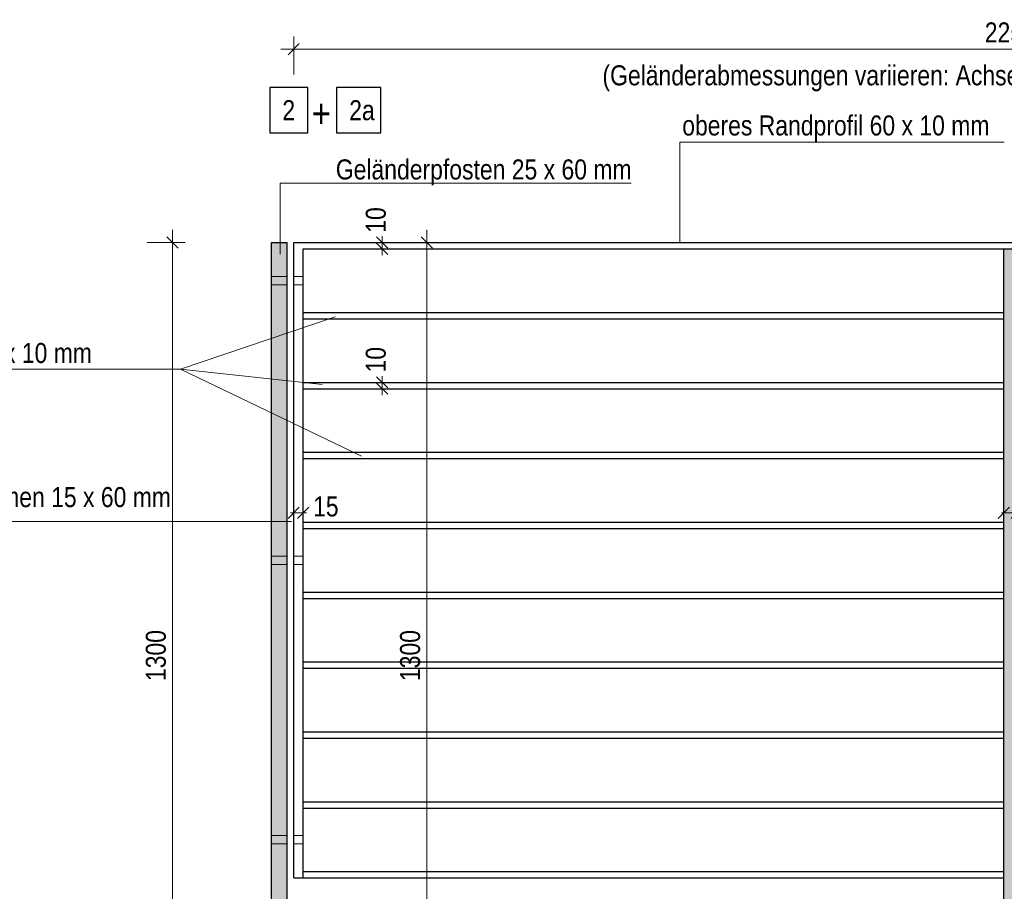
# Model space of a CAD drawing. Header units: millimetres. Extents: x 0 to 91, y -53.4 to 42.
# Tile 54 of 180: x 32.7 to 40.4, y -37 to -30.2. Entities that reach past the tile are written whole.
import ezdxf

# ---------------------------------------------------------------- set-up
doc = ezdxf.new("R2010")
doc.units = ezdxf.units.MM
doc.linetypes.add('HIDDEN', pattern=[0.375, 0.25, -0.125])
doc.layers.add('Achsen', color=7, linetype='Continuous', lineweight=20)
doc.styles.add('Arial Narrow', font='ARIALN.TTF')
doc.dimstyles.new('Arch_Strakon_dimstyle', dxfattribs={"dimtxt": 1, "dimasz": 1, "dimexe": 1.25, "dimexo": 0.0625, "dimgap": 1, "dimtad": 0, "dimdec": 5, "dimzin": 12, "dimdsep": 46, "dimtxsty": 'Arial Narrow', "dimblk": 'Arrowhead_Tick', "dimsah": 1, "dimcen": 0, "dimse1": 1, "dimse2": 1, "dimclrd": 6, "dimclrt": 2, "dimazin": 0, "dimtfac": 1, "dimtdec": 4, "dimtmove": 0, "dimatfit": 3, "dimldrblk": 'NONE', "dimfxl": 1, "dimtvp": 1, "dimtolj": 1, "dimtzin": 0, "dimlwd": 13, "dimarcsym": 2})

# ---------------------------------------------------------------- blocks, each defined once
blk = doc.blocks.new('Arrowhead_Tick')
at = {"color": 0, "linetype": 'Continuous', "lineweight": -2}
for p, q in [((0, 20), (0, -10)), ((-1, 0), (0, 0)), ((10, 0), (0, 0))]:
    blk.add_line(p, q, dxfattribs=at)
at = {"color": 2, "linetype": 'Continuous', "lineweight": 35}
blk.add_line((4.42, 4.42), (-4.42, -4.42), dxfattribs=at)
blk = doc.blocks.new('*D267')
at = {"color": 6, "linetype": 'Continuous', "lineweight": 13}
blk.add_line((34.864, -30.3908), (46.119, -30.3908), dxfattribs=at)
at = {"layer": 'Defpoints', "color": 0}
for p in [(46.129, -30.3908), (34.854, -31.9134), (46.129, -31.9134)]:
    blk.add_point(p, dxfattribs=at)
at = {"color": 6, "lineweight": 13, "xscale": 0.01, "yscale": 0.01, "zscale": 0.01}
blk.add_blockref('Arrowhead_Tick', (46.129, -30.3908), dxfattribs=at)
at = {"color": 6, "lineweight": 13, "xscale": 0.01, "yscale": 0.01, "zscale": 0.01, "rotation": 180}
blk.add_blockref('Arrowhead_Tick', (34.854, -30.3908), dxfattribs=at)
at = {"color": 2, "lineweight": 35, "insert": (40.4915, -30.2604), "char_height": 0.1575, "attachment_point": 5, "style": 'Arial Narrow'}
blk.add_mtext('\\A1;2255', dxfattribs=at)
blk = doc.blocks.new('_None')
blk = doc.blocks.new('*D268')
at = {"color": 6, "linetype": 'Continuous', "lineweight": 13}
for p, q in [((34.844, -34.0408), (34.834, -34.0408)), ((34.854, -34.0408), (34.929, -34.0408)), ((34.939, -34.0408), (34.949, -34.0408))]:
    blk.add_line(p, q, dxfattribs=at)
at = {"layer": 'Defpoints', "color": 0}
for p in [(34.854, -31.9134), (34.929, -31.9634), (34.929, -34.0408)]:
    blk.add_point(p, dxfattribs=at)
at = {"color": 6, "lineweight": 13, "xscale": 0.01, "yscale": 0.01, "zscale": 0.01}
blk.add_blockref('Arrowhead_Tick', (34.854, -34.0408), dxfattribs=at)
at = {"color": 6, "lineweight": 13, "xscale": 0.01, "yscale": 0.01, "zscale": 0.01, "rotation": 180}
blk.add_blockref('Arrowhead_Tick', (34.929, -34.0408), dxfattribs=at)
at = {"color": 2, "lineweight": 35, "insert": (35.107, -33.9908), "char_height": 0.1575, "attachment_point": 5, "style": 'Arial Narrow'}
blk.add_mtext('\\A1;15', dxfattribs=at)
blk = doc.blocks.new('*D269')
at = {"color": 6, "linetype": 'Continuous', "lineweight": 13}
for p, q in [((40.4315, -34.0408), (40.4215, -34.0408)), ((40.4415, -34.0408), (40.5415, -34.0408)), ((40.5515, -34.0408), (40.5615, -34.0408))]:
    blk.add_line(p, q, dxfattribs=at)
at = {"layer": 'Defpoints', "color": 0}
for p in [(40.4415, -31.9634), (40.5415, -31.9634), (40.5415, -34.0408)]:
    blk.add_point(p, dxfattribs=at)
at = {"color": 6, "lineweight": 13, "xscale": 0.01, "yscale": 0.01, "zscale": 0.01}
blk.add_blockref('Arrowhead_Tick', (40.4415, -34.0408), dxfattribs=at)
at = {"color": 6, "lineweight": 13, "xscale": 0.01, "yscale": 0.01, "zscale": 0.01, "rotation": 180}
blk.add_blockref('Arrowhead_Tick', (40.5415, -34.0408), dxfattribs=at)
at = {"color": 2, "lineweight": 35, "insert": (40.7195, -33.9908), "char_height": 0.1575, "attachment_point": 5, "style": 'Arial Narrow'}
blk.add_mtext('\\A1;20', dxfattribs=at)
blk = doc.blocks.new('*D271')
at = {"color": 6, "linetype": 'Continuous', "lineweight": 13}
for p, q in [((35.5509, -31.9034), (35.5509, -31.8934)), ((35.5509, -31.9634), (35.5509, -31.9134)), ((35.5509, -31.9734), (35.5509, -31.9834))]:
    blk.add_line(p, q, dxfattribs=at)
at = {"layer": 'Defpoints', "color": 0}
for p in [(34.854, -31.9134), (34.929, -31.9634), (35.5509, -31.9134)]:
    blk.add_point(p, dxfattribs=at)
at = {"color": 6, "lineweight": 13, "xscale": 0.01, "yscale": 0.01, "zscale": 0.01}
for p, rotation in [((35.5509, -31.9634), 90), ((35.5509, -31.9134), 270)]:
    blk.add_blockref('Arrowhead_Tick', p, dxfattribs=dict(at, rotation=rotation))
at = {"color": 2, "lineweight": 35, "insert": (35.5009, -31.7354), "char_height": 0.1575, "attachment_point": 5, "rotation": 90, "style": 'Arial Narrow'}
blk.add_mtext('\\A1;10', dxfattribs=at)
blk = doc.blocks.new('*D272')
at = {"color": 6, "linetype": 'Continuous', "lineweight": 13}
for p, q in [((35.5509, -33.0034), (35.5509, -32.9934)), ((35.5509, -33.0634), (35.5509, -33.0134)), ((35.5509, -33.0734), (35.5509, -33.0834))]:
    blk.add_line(p, q, dxfattribs=at)
at = {"layer": 'Defpoints', "color": 0}
for p in [(34.929, -33.0134), (34.929, -33.0634), (35.5509, -33.0134)]:
    blk.add_point(p, dxfattribs=at)
at = {"color": 6, "lineweight": 13, "xscale": 0.01, "yscale": 0.01, "zscale": 0.01}
for p, rotation in [((35.5509, -33.0634), 90), ((35.5509, -33.0134), 270)]:
    blk.add_blockref('Arrowhead_Tick', p, dxfattribs=dict(at, rotation=rotation))
at = {"color": 2, "lineweight": 35, "insert": (35.5009, -32.8354), "char_height": 0.1575, "attachment_point": 5, "rotation": 90, "style": 'Arial Narrow'}
blk.add_mtext('\\A1;10', dxfattribs=at)
blk = doc.blocks.new('*D417')
at = {"color": 6, "linetype": 'Continuous', "lineweight": 13}
blk.add_line((35.9009, -38.4034), (35.9009, -31.9234), dxfattribs=at)
at = {"layer": 'Defpoints', "color": 0}
for p in [(34.804, -31.9134), (35.9009, -31.9134), (35.1415, -38.4134)]:
    blk.add_point(p, dxfattribs=at)
at = {"color": 6, "lineweight": 13, "xscale": 0.01, "yscale": 0.01, "zscale": 0.01}
for p, rotation in [((35.9009, -31.9134), 90), ((35.9009, -38.4134), 270)]:
    blk.add_blockref('Arrowhead_Tick', p, dxfattribs=dict(at, rotation=rotation))
at = {"color": 2, "lineweight": 35, "insert": (35.7705, -35.1634), "char_height": 0.1575, "attachment_point": 5, "rotation": 90, "style": 'Arial Narrow'}
blk.add_mtext('\\A1;1300', dxfattribs=at)
blk = doc.blocks.new('*D418')
at = {"color": 6, "linetype": 'Continuous', "lineweight": 13}
blk.add_line((33.9009, -38.4034), (33.9009, -31.9234), dxfattribs=at)
at = {"layer": 'Defpoints', "color": 0}
for p in [(33.9009, -31.9134), (34.679, -31.9134), (34.3415, -38.4134)]:
    blk.add_point(p, dxfattribs=at)
at = {"color": 6, "lineweight": 13, "xscale": 0.01, "yscale": 0.01, "zscale": 0.01}
for p, rotation in [((33.9009, -31.9134), 90), ((33.9009, -38.4134), 270)]:
    blk.add_blockref('Arrowhead_Tick', p, dxfattribs=dict(at, rotation=rotation))
at = {"color": 2, "lineweight": 35, "insert": (33.7705, -35.1634), "char_height": 0.1575, "attachment_point": 5, "rotation": 90, "style": 'Arial Narrow'}
blk.add_mtext('\\A1;1300', dxfattribs=at)
blk = doc.blocks.new('*D420')
at = {"color": 6, "linetype": 'Continuous', "lineweight": 13}
for p, q in [((41.5509, -31.9034), (41.5509, -31.8934)), ((41.5509, -31.9634), (41.5509, -31.9134)), ((41.5509, -31.9734), (41.5509, -31.9834))]:
    blk.add_line(p, q, dxfattribs=at)
at = {"layer": 'Defpoints', "color": 0}
for p in [(34.854, -31.9134), (40.5415, -31.9634), (41.5509, -31.9134)]:
    blk.add_point(p, dxfattribs=at)
at = {"color": 6, "lineweight": 13, "xscale": 0.01, "yscale": 0.01, "zscale": 0.01}
for p, rotation in [((41.5509, -31.9634), 90), ((41.5509, -31.9134), 270)]:
    blk.add_blockref('Arrowhead_Tick', p, dxfattribs=dict(at, rotation=rotation))
at = {"color": 2, "lineweight": 35, "insert": (41.5009, -31.7354), "char_height": 0.1575, "attachment_point": 5, "rotation": 90, "style": 'Arial Narrow'}
blk.add_mtext('\\A1;10', dxfattribs=at)

msp = doc.modelspace()

# ---------------------------------------------------------------- hatches: boundary and pattern name
at = {"lineweight": 25, "true_color": 0xcccccc}
for points in [[(34.8040156, -31.9134075), (34.8040156, -38.4134017), (34.6790156, -38.4134017), (34.6790156, -31.9134075)], [(40.5414825, -31.9634075), (40.5414825, -38.5634075), (40.4414825, -38.5634075), (40.4414825, -31.9634075)]]:
    msp.add_hatch(color=254, dxfattribs=at).paths.add_polyline_path(points)

# ---------------------------------------------------------------- linework, layer by layer
at = {"color": 5, "linetype": 'Continuous', "lineweight": 18}
for p, q in [((37.892512, -31.121863), (40.4434008, -31.121863)), ((37.892512, -31.121863), (37.892512, -31.9146085)), ((37.5077898, -31.4446189), (34.7476602, -31.4446189)), ((34.7476602, -31.4446189), (34.7476602, -32.0048767)), ((33.9641046, -32.9091717), (35.1815872, -32.4976283)), ((31.5119919, -32.9091717), (33.9641046, -32.9091717)), ((33.9641046, -32.9091717), (35.0787013, -33.0292052)), ((33.9641046, -32.9091717), (35.3873589, -33.5950774)), ((31.5462872, -34.1095066), (34.8378543, -34.1095066))]:
    msp.add_line(p, q, dxfattribs=at)
at = {"color": 6, "linetype": 'HIDDEN', "lineweight": 13, "ltscale": 0.5}
for p, q in [((34.6790156, -32.1808075), (34.8040156, -32.1808075)), ((34.8540156, -32.1808075), (34.9290156, -32.1808075)), ((34.6790156, -32.2460075), (34.8040156, -32.2460075)), ((34.8540156, -32.2460075), (34.9290156, -32.2460075)), ((34.6790156, -34.3808075), (34.8040156, -34.3808075)), ((34.8540156, -34.3808075), (34.9290156, -34.3808075)), ((34.6790156, -34.4460075), (34.8040156, -34.4460075)), ((34.8540156, -34.4460075), (34.9290156, -34.4460075)), ((34.6790156, -36.5808075), (34.8040156, -36.5808075)), ((34.8540156, -36.5808075), (34.9290156, -36.5808075)), ((34.6790156, -36.6460075), (34.8040156, -36.6460075)), ((34.8540156, -36.6460075), (34.9290156, -36.6460075))]:
    msp.add_line(p, q, dxfattribs=at)
at = {"layer": 'Achsen', "color": 3, "linetype": 'Continuous', "lineweight": 25}
for p, q in [((34.9643453, -30.6926108), (34.6651203, -30.6926108)), ((34.6651203, -30.6926108), (34.6651203, -31.0501108)), ((34.9643453, -31.0501108), (34.9643453, -30.6926108)), ((35.5389717, -30.6926108), (35.1908646, -30.6926108)), ((35.1908646, -30.6926108), (35.1908646, -31.0501108)), ((35.5389717, -31.0501108), (35.5389717, -30.6926108)), ((34.6651203, -31.0501108), (34.9643453, -31.0501108)), ((35.1908646, -31.0501108), (35.5389717, -31.0501108)), ((34.6790156, -31.9134075), (34.8040156, -31.9134075)), ((34.6790156, -38.4134017), (34.6790156, -31.9134075)), ((34.8040156, -38.4134017), (34.8040156, -31.9134075)), ((34.8540156, -31.9134075), (46.1290487, -31.9134075)), ((34.8540156, -31.9634075), (34.8540156, -31.9134075)), ((34.8540156, -36.9134075), (34.8540156, -31.9634075)), ((34.9290156, -31.9634075), (40.4414825, -31.9634075)), ((34.9290156, -36.9134075), (34.9290156, -31.9634075)), ((40.4414825, -31.9634075), (40.5414825, -31.9634075)), ((40.4414825, -38.5634075), (40.4414825, -31.9634075)), ((34.9290156, -32.4634075), (40.4415818, -32.4634075)), ((34.9290156, -32.5134075), (40.4415818, -32.5134075)), ((34.9290156, -33.0134075), (40.4415818, -33.0134075)), ((34.9290156, -33.0634075), (40.4415818, -33.0634075)), ((34.9290156, -33.5634075), (40.4415818, -33.5634075)), ((34.9290156, -33.6134075), (40.4415818, -33.6134075)), ((34.9290156, -34.1134075), (40.4415818, -34.1134075)), ((34.9290156, -34.1634075), (40.4415818, -34.1634075)), ((34.9290156, -34.6634075), (40.4415818, -34.6634075)), ((34.9290156, -34.7134075), (40.4415818, -34.7134075)), ((34.9290156, -35.2134075), (40.4415818, -35.2134075)), ((34.9290156, -35.2634075), (40.4415818, -35.2634075)), ((34.9290156, -35.7634075), (40.4415818, -35.7634075)), ((34.9290156, -35.8134075), (40.4415818, -35.8134075)), ((34.9290156, -36.3134075), (40.4415818, -36.3134075)), ((34.9290156, -36.3634075), (40.4415818, -36.3634075)), ((34.9290156, -36.8634075), (40.4415818, -36.8634075)), ((34.8540156, -36.9134075), (34.9290156, -36.9134075)), ((34.9290156, -36.9134075), (40.4415818, -36.9134075))]:
    msp.add_line(p, q, dxfattribs=at)

# ---------------------------------------------------------------- texts
at = {"color": 4, "lineweight": 50, "style": 'Arial Narrow'}
msp.add_text('+', height=0.225, dxfattribs=at).set_placement((34.995414, -31.0077751))
at = {"color": 2, "lineweight": 35, "style": 'Arial Narrow'}
for s, p in [('oberes Randprofil 60 x 10 mm', (37.9106965, -31.0703299)), ('Geländerpfosten 25 x 60 mm', (35.1853278, -31.4163823)), ('Füllstäbe 45 x 10 mm', (31.541913, -32.8610573)), ('Geländerrahmen 15 x 60 mm', (31.541913, -33.9950573)), ('Geländerzwischenpfosten 20 x 60 mm', (29.478633, -35.9755448))]:
    msp.add_text(s, height=0.1575, dxfattribs=at).set_placement(p)
at = {"layer": 'Achsen', "color": 2, "lineweight": 35, "style": 'Arial Narrow'}
for s, p in [('(Geländerabmessungen variieren: Achse1n /  An /  Sonderlängen in den Eckbereichen)', (37.2831253, -30.6758474)), ('2', (34.7651203, -30.9501108)), ('2a', (35.2908646, -30.9501108))]:
    msp.add_text(s, height=0.1575, dxfattribs=at).set_placement(p)

# ---------------------------------------------------------------- dimensions: what is measured, and where the dimension line sits
at = {"lineweight": 35}
for base, p1, p2, text, override, picture, middle in [((46.1290487, -30.3907713), (34.8540156, -31.9134075), (46.1290487, -31.9134075), '2255', {"dimscale": 0.01, "dimtxt": 15.75, "dimasz": 1, "dimgap": 5, "dimtad": 1, "dimjust": 0, "dimtih": 0, "dimtoh": 0, "dimdec": 3, "dimdsep": 46, "dimtxsty": 'Arial Narrow', "dimclrd": 6, "dimclrt": 2, "dimtix": 1, "dimtofl": 255, "dimtmove": 0, "dimatfit": 2, "dimfxl": 0, "dimfxlon": 0, "dimtvp": 31.746032, "dimlwd": 13}, '*D267', (40.4915322, -30.3907713)), ((34.9290156, -34.0407713), (34.8540156, -31.9134075), (34.9290156, -31.9634075), '15', {"dimscale": 0.01, "dimtxt": 15.75, "dimasz": 1, "dimgap": 5, "dimtad": 1, "dimjust": 4, "dimtih": 0, "dimtoh": 0, "dimdec": 3, "dimdsep": 46, "dimtxsty": 'Arial Narrow', "dimclrd": 6, "dimclrt": 2, "dimtix": 0, "dimtofl": 255, "dimtmove": 2, "dimatfit": 2, "dimfxl": 0, "dimfxlon": 0, "dimtvp": 31.746032, "dimlwd": 13}, '*D268', (35.1069906, -33.9907713)), ((40.5414825, -34.0407713), (40.4414825, -31.9634075), (40.5414825, -31.9634075), '20', {"dimscale": 0.01, "dimtxt": 15.75, "dimasz": 1, "dimgap": 5, "dimtad": 1, "dimjust": 4, "dimtih": 0, "dimtoh": 0, "dimdec": 3, "dimdsep": 46, "dimtxsty": 'Arial Narrow', "dimclrd": 6, "dimclrt": 2, "dimtix": 0, "dimtofl": 255, "dimtmove": 2, "dimatfit": 2, "dimfxl": 0, "dimfxlon": 0, "dimtvp": 31.746032, "dimlwd": 13}, '*D269', (40.7194575, -33.9907713))]:
    dim = msp.add_linear_dim(base=base, p1=p1, p2=p2, text=text, dimstyle='Arch_Strakon_dimstyle', override=override, dxfattribs=at)
    dim.commit()
    dim.dimension.update_dxf_attribs({"geometry": picture, "text_midpoint": middle, "dimtype": 160})
for base, p1, p2, text, override, picture, middle in [((35.5509123, -31.9134075), (34.9290156, -31.9634075), (34.8540156, -31.9134075), '10', {"dimscale": 0.01, "dimtxt": 15.75, "dimasz": 1, "dimgap": 5, "dimtad": 1, "dimjust": 4, "dimtih": 0, "dimtoh": 0, "dimdec": 3, "dimdsep": 46, "dimtxsty": 'Arial Narrow', "dimclrd": 6, "dimclrt": 2, "dimtix": 0, "dimtofl": 255, "dimtmove": 2, "dimatfit": 2, "dimfxl": 0, "dimfxlon": 0, "dimtvp": 31.746032, "dimlwd": 13}, '*D271', (35.5009123, -31.7354325)), ((41.5509123, -31.9134075), (40.5414825, -31.9634075), (34.8540156, -31.9134075), '10', {"dimscale": 0.01, "dimtxt": 15.75, "dimasz": 1, "dimgap": 5, "dimtad": 1, "dimjust": 4, "dimtih": 0, "dimtoh": 0, "dimdec": 3, "dimdsep": 46, "dimtxsty": 'Arial Narrow', "dimclrd": 6, "dimclrt": 2, "dimtix": 0, "dimtofl": 255, "dimtmove": 2, "dimatfit": 2, "dimfxl": 0, "dimfxlon": 0, "dimtvp": 31.746032, "dimlwd": 13}, '*D420', (41.5009123, -31.7354325)), ((33.9009123, -31.9134075), (34.3415156, -38.4134017), (34.6790156, -31.9134075), '1300', {"dimscale": 0.01, "dimtxt": 15.75, "dimasz": 1, "dimgap": 5, "dimtad": 1, "dimjust": 0, "dimtih": 0, "dimtoh": 0, "dimdec": 3, "dimdsep": 46, "dimtxsty": 'Arial Narrow', "dimclrd": 6, "dimclrt": 2, "dimtix": 1, "dimtofl": 255, "dimtmove": 0, "dimatfit": 2, "dimfxl": 0, "dimfxlon": 0, "dimtvp": 31.746032, "dimlwd": 13}, '*D418', (33.9009123, -35.1634046)), ((35.9009123, -31.9134075), (35.1415156, -38.4134017), (34.8040156, -31.9134075), '1300', {"dimscale": 0.01, "dimtxt": 15.75, "dimasz": 1, "dimgap": 5, "dimtad": 1, "dimjust": 0, "dimtih": 0, "dimtoh": 0, "dimdec": 3, "dimdsep": 46, "dimtxsty": 'Arial Narrow', "dimclrd": 6, "dimclrt": 2, "dimtix": 1, "dimtofl": 255, "dimtmove": 0, "dimatfit": 2, "dimfxl": 0, "dimfxlon": 0, "dimtvp": 31.746032, "dimlwd": 13}, '*D417', (35.9009123, -35.1634046)), ((35.5509123, -33.0134075), (34.9290156, -33.0634075), (34.9290156, -33.0134075), '10', {"dimscale": 0.01, "dimtxt": 15.75, "dimasz": 1, "dimgap": 5, "dimtad": 1, "dimjust": 4, "dimtih": 0, "dimtoh": 0, "dimdec": 3, "dimdsep": 46, "dimtxsty": 'Arial Narrow', "dimclrd": 6, "dimclrt": 2, "dimtix": 0, "dimtofl": 255, "dimtmove": 2, "dimatfit": 2, "dimfxl": 0, "dimfxlon": 0, "dimtvp": 31.746032, "dimlwd": 13}, '*D272', (35.5009123, -32.8354325))]:
    dim = msp.add_linear_dim(base=base, p1=p1, p2=p2, angle=90, text=text, dimstyle='Arch_Strakon_dimstyle', override=override, dxfattribs=at)
    dim.commit()
    dim.dimension.update_dxf_attribs({"geometry": picture, "text_midpoint": middle, "dimtype": 160})

doc.saveas('drawing.dxf')
